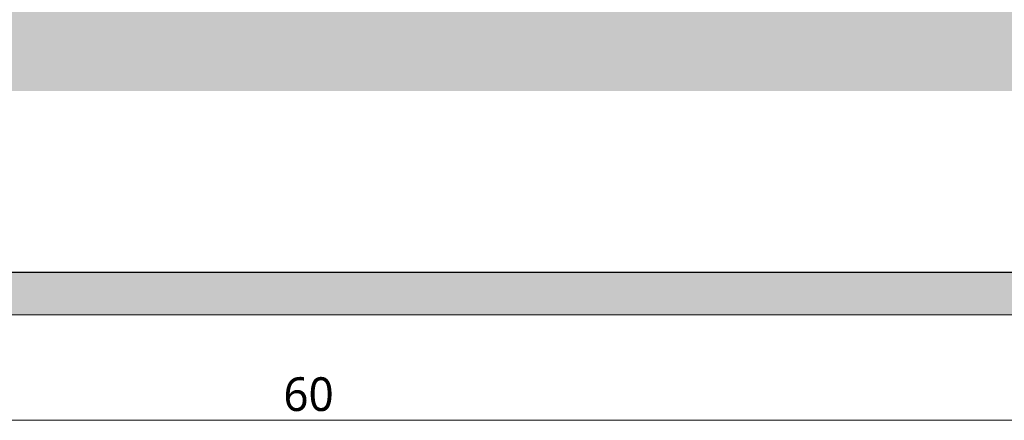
# Model space of a CAD drawing. Header units: millimetres. Extents: x -221 to 149158, y -114258 to 0.
# Tile 93 of 256: x 84045 to 86380, y -46916 to -45966. Entities that reach past the tile are written whole.
import ezdxf

# ---------------------------------------------------------------- set-up
doc = ezdxf.new("R2010")
doc.units = ezdxf.units.MM
doc.layers.get('0').update_dxf_attribs({"lineweight": 0})
doc.layers.add('A-opisram.ART', color=250, linetype='Continuous', lineweight=0)
doc.layers.add('A-pomocram.ART', color=254, linetype='Continuous', lineweight=0, plot=False)
doc.layers.add('A-wymram.ART', color=10, linetype='Continuous', lineweight=5, plot=False)
doc.layers.add('A-przekrycieram.ART', color=7, linetype='Continuous', lineweight=0, true_color=0xffffff)
doc.layers.add('szraf', color=7, linetype='Continuous', true_color=0xd9d9d9)
doc.styles.add('ARCH', font='segoeuil.ttf')
doc.dimstyles.new('RAMKA', dxfattribs={"dimscale": 20, "dimtxt": 4, "dimasz": 3, "dimexe": 5, "dimexo": 3, "dimgap": 1, "dimtad": 1, "dimdec": 1, "dimlfac": 0.01, "dimtxsty": 'ARCH', "dimblk": 'ARCHTICK', "dimcen": 0, "dimclrd": 256, "dimclre": 256, "dimclrt": 256, "dimadec": 0, "dimazin": 0, "dimtfac": 1, "dimtdec": 1, "dimtofl": 0, "dimtmove": 1, "dimatfit": 3, "dimfxl": 10, "dimfxlon": 1, "dimlwd": 0, "dimlwe": 0, "dimarcsym": 0})

# ---------------------------------------------------------------- blocks, each defined once
blk = doc.blocks.new('_ArchTick')
at = {"color": 0, "linetype": 'ByBlock', "const_width": 0.15}
blk.add_lwpolyline([(-0.5, -0.5), (0.5, 0.5)], dxfattribs=at)
blk = doc.blocks.new('*D1667')
at = {"layer": 'A-wymram.ART', "linetype": 'Continuous', "lineweight": 0, "transparency": 16777216}
for p, q in [((0, -60), (0, -350)), ((6000, -60), (6000, -350)), ((6000, -250), (0, -250))]:
    blk.add_line(p, q, dxfattribs=at)
at = {"layer": 'Defpoints', "color": 0, "transparency": 16777216}
for p in [(0, 0), (6000, 0), (0, -250)]:
    blk.add_point(p, dxfattribs=at)
at = {"layer": 'A-wymram.ART', "lineweight": 0, "transparency": 16777216, "xscale": 60, "yscale": 60, "zscale": 60, "rotation": 180}
blk.add_blockref('_ArchTick', (0, -250), dxfattribs=at)
at = {"layer": 'A-wymram.ART', "lineweight": 0, "transparency": 16777216, "xscale": 60, "yscale": 60, "zscale": 60}
blk.add_blockref('_ArchTick', (6000, -250), dxfattribs=at)
at = {"layer": 'A-wymram.ART', "transparency": 16777216, "insert": (3000, -188.6), "char_height": 80, "attachment_point": 5, "style": 'ARCH'}
blk.add_mtext('60', dxfattribs=at)
blk = doc.blocks.new('*U1664')
at = {"layer": 'A-przekrycieram.ART'}
h = blk.add_hatch(color=256, dxfattribs=at)
h.dxf.hatch_style = 1
h.paths.add_polyline_path([(0, 2970), (6000, 2970), (6000, 0), (0, 0)])
h.paths.add_polyline_path([(200, 2870), (5900, 2870), (5900, 100), (200, 100)], flags=16)
at = {"layer": 'A-opisram.ART', "lineweight": 30}
blk.add_lwpolyline([(200, 2870), (5900, 2870), (5900, 100), (200, 100)], close=True, dxfattribs=at)
at = {"layer": 'A-pomocram.ART'}
blk.add_lwpolyline([(0, 2970), (6000, 2970), (6000, 0), (0, 0)], close=True, dxfattribs=at)
at = {"layer": 'A-wymram.ART'}
dim = blk.add_linear_dim(base=(0, -250), p1=(6000, 0), p2=(0, 0), dimstyle='RAMKA', dxfattribs=at)
dim.commit()
dim.dimension.update_dxf_attribs({"geometry": '*D1667', "text_midpoint": (3000, -188.63)})

msp = doc.modelspace()

# ---------------------------------------------------------------- hatches: boundary and pattern name
at = {"layer": 'szraf', "linetype": 'ByBlock'}
h = msp.add_hatch(dxfattribs=at)
h.set_pattern_fill('ANSI38', color=9, scale=5)
h.set_pattern_definition([(45, (-10715.825, -4953.518), (-11.2253202, 11.2253202), []), (135, (-10715.825, -4953.518), (-33.6759605, 11.2253202), [39.6875, -23.8125])])
h.paths.add_polyline_path([(82178.4, -45741.79), (82178.4, -46135.26), (86544.46, -46135.26), (86545.2, -45741.79), (86262.57, -45741.79), (86262.57, -45941.79), (86217.03, -45941.79), (86217.03, -45781.79), (84638.03, -45781.79), (84638.03, -45941.79), (84608.03, -45941.79), (84608.03, -45781.79), (84256.03, -45781.79), (84256.03, -45791.79), (84228.03, -45791.79), (84228.03, -45781.79), (83486.03, -45781.79), (83486.03, -45941.79), (83456.02, -45941.79), (83456.02, -45781.79), (82868.02, -45781.79), (82868.02, -45941.14), (82822.02, -45941.14), (82822.02, -45741.79)])

# ---------------------------------------------------------------- block references
msp.add_blockref('*U1664', (81730.08, -46666.02))

doc.saveas('drawing.dxf')
